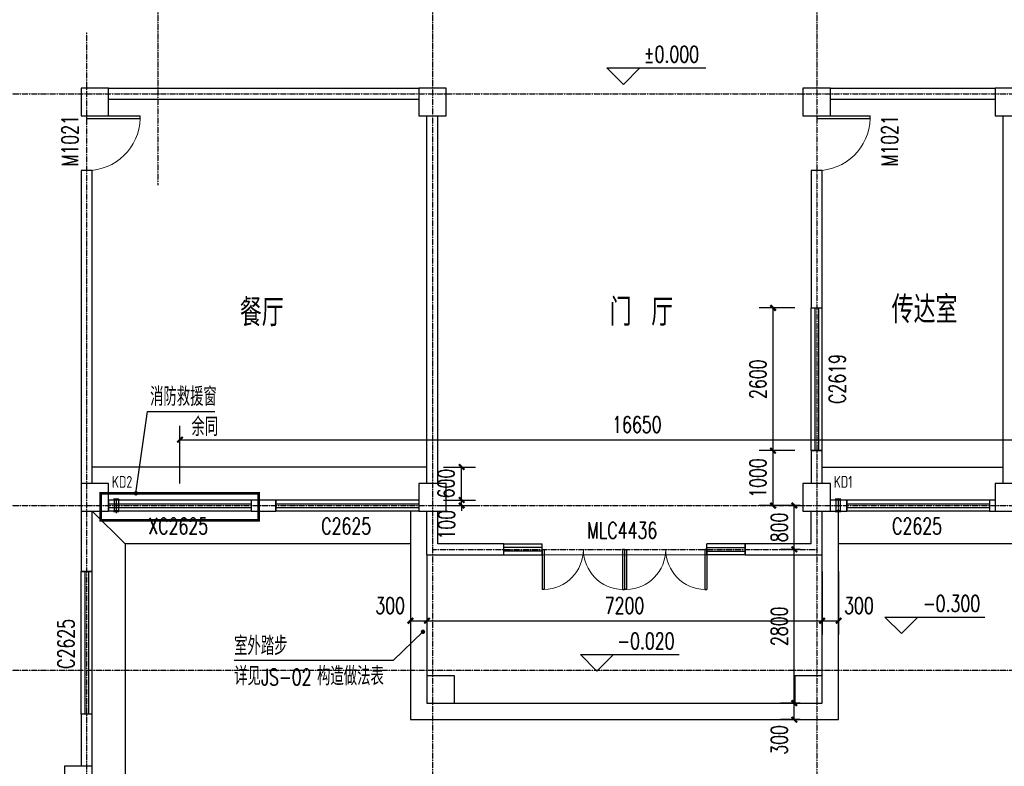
# Model space of a CAD drawing. Header units: inches. Extents: x 224620 to 3435104, y 247406 to 993300.
# Tile 78 of 109: x 284592 to 302528, y 665880 to 679479. Entities that reach past the tile are written whole.
import ezdxf

# ---------------------------------------------------------------- set-up
doc = ezdxf.new("R2010")
doc.units = ezdxf.units.IN
doc.header["$MEASUREMENT"] = 0
doc.linetypes.add('CENTER', pattern=[2, 1.25, -0.25, 0.25, -0.25])
doc.linetypes.add('DASH', pattern=[0.35, 0.25, -0.1])
for name, color, linetype in [('COLUMN', 9, 'Continuous'), ('DIM_ELEV', 3, 'Continuous'), ('DIM_LEAD', 3, 'Continuous'), ('DOTE', 1, 'CENTER'), ('LATRINE', 6, 'Continuous'), ('Mb-text', 7, 'Continuous'), ('PUB_DIM', 3, 'Continuous'), ('PUB_TEXT', 7, 'Continuous'), ('SPACE_ALL', 1, 'Continuous'), ('WALL', 2, 'Continuous'), ('WINDOW', 4, 'Continuous'), ('WINDOW_TEXT', 7, 'Continuous'), ('建筑轮廓', 2, 'Continuous'), ('空调管', 8, 'Continuous'), ('细线', 135, 'Continuous')]:
    doc.layers.add(name, color=color, linetype=linetype)
doc.layers.add('填充', color=251, linetype='Continuous', lineweight=5)
doc.styles.add('_HZTXT', font='txt.shx', dxfattribs={"width": 0.8, "bigfont": 'HZTXT.shx'})
doc.styles.add('_TCH_DIM', font='SIMPLEX', dxfattribs={"bigfont": 'GBCBIG'})
doc.styles.add('_TCH_DIM_T3', font='SIMPLEX', dxfattribs={"width": 0.705882, "bigfont": 'GBCBIG'})
doc.styles.add('_TCH_WINDOW', font='SIMPLEX', dxfattribs={"height": 3.5, "bigfont": 'GBCBIG'})
doc.styles.add('H_HZTXT', font='syszb.shx', dxfattribs={"width": 0.85, "bigfont": 'hztxt.shx'})
doc.dimstyles.new('_TCH_ARCH&&100', dxfattribs={"dimtxt": 297.5, "dimasz": 100, "dimexe": 250, "dimexo": 300, "dimgap": 126.25, "dimtad": 1, "dimdec": 0, "dimzin": 0, "dimdsep": 46, "dimtxsty": '_TCH_DIM_T3', "dimblk": 'ARCHTICK', "dimcen": 0.09, "dimclrt": 7, "dimazin": 2, "dimtfac": 1, "dimtdec": 0, "dimtix": 1, "dimtmove": 2, "dimatfit": 3, "dimfxl": 1, "dimtolj": 1, "dimtzin": 0, "dimarcsym": 0})

# ---------------------------------------------------------------- blocks, each defined once
blk = doc.blocks.new('D')
at = {"layer": 'DOTE', "color": 1}
blk.add_line((1550655, -71238), (1550655, -70967), dxfattribs=at)
at = {"layer": '空调管'}
for p, q in [((1550605, -70989), (1550615, -71004)), ((1550705, -70989), (1550605, -70989)), ((1550615, -71204), (1550615, -71004)), ((1550695, -71004), (1550615, -71004)), ((1550705, -70989), (1550695, -71004)), ((1550695, -71204), (1550695, -71004)), ((1550605, -71219), (1550615, -71204)), ((1550695, -71204), (1550615, -71204)), ((1550705, -71219), (1550695, -71204)), ((1550705, -71219), (1550605, -71219))]:
    blk.add_line(p, q, dxfattribs=at)
blk = doc.blocks.new('SFHDGH')
at = {"layer": '建筑轮廓', "xscale": -1, "rotation": 180}
for p in [(-1517614, -81797), (-1504464, -81797)]:
    blk.add_blockref('D', p, dxfattribs=at)
at = {"layer": 'Mb-text', "style": 'H_HZTXT', "width": 0.85}
for s, p in [('KD2', (32962, -10371)), ('KD1', (46112, -10371))]:
    blk.add_text(s, height=216, rotation=0, dxfattribs=at).set_placement(p)
blk = doc.blocks.new('_ArchTick')
at = {"color": 0, "linetype": 'ByBlock', "const_width": 0.4}
blk.add_lwpolyline([(-0.5, -0.5), (0.5, 0.5)], dxfattribs=at)
blk = doc.blocks.new('*D608')
at = {"layer": 'Defpoints', "color": 0}
for p in [(298315, 674230), (299010, 674230), (299010, 671630)]:
    blk.add_point(p, dxfattribs=at)
at = {"layer": 'PUB_DIM', "color": 0, "lineweight": -2}
for p, q in [((298710, 674230), (298065, 674230)), ((298315, 671630), (298315, 674230)), ((298710, 671630), (298065, 671630))]:
    blk.add_line(p, q, dxfattribs=at)
at = {"layer": 'PUB_DIM', "color": 0, "lineweight": -2, "xscale": 100, "yscale": 100, "zscale": 100}
for p, rotation in [((298315, 674230), 90), ((298315, 671630), 270)]:
    blk.add_blockref('_ArchTick', p, dxfattribs=dict(at, rotation=rotation))
at = {"layer": 'PUB_DIM', "color": 7, "insert": (298040, 672930), "char_height": 297.5, "attachment_point": 5, "rotation": 90, "style": '_TCH_DIM_T3'}
blk.add_mtext('\\A1;2600', dxfattribs=at)
blk = doc.blocks.new('*D609')
at = {"layer": 'Defpoints', "color": 0}
for p in [(298315, 671630), (299010, 671630), (299010, 670630)]:
    blk.add_point(p, dxfattribs=at)
at = {"layer": 'PUB_DIM', "color": 0, "lineweight": -2}
for p, q in [((298710, 671630), (298065, 671630)), ((298315, 670630), (298315, 671630)), ((298710, 670630), (298065, 670630))]:
    blk.add_line(p, q, dxfattribs=at)
at = {"layer": 'PUB_DIM', "color": 0, "lineweight": -2, "xscale": 100, "yscale": 100, "zscale": 100}
for p, rotation in [((298315, 671630), 90), ((298315, 670630), 270)]:
    blk.add_blockref('_ArchTick', p, dxfattribs=dict(at, rotation=rotation))
at = {"layer": 'PUB_DIM', "color": 7, "insert": (298040, 671130), "char_height": 297.5, "attachment_point": 5, "rotation": 90, "style": '_TCH_DIM_T3'}
blk.add_mtext('\\A1;1000', dxfattribs=at)
blk = doc.blocks.new('*D493')
at = {"layer": 'Defpoints', "color": 0}
for p in [(292010, 671330), (292643, 671330), (292010, 670730)]:
    blk.add_point(p, dxfattribs=at)
at = {"layer": 'PUB_DIM', "color": 0, "lineweight": -2}
for p, q in [((292310, 671330), (292893, 671330)), ((292643, 670730), (292643, 671330)), ((292310, 670730), (292893, 670730))]:
    blk.add_line(p, q, dxfattribs=at)
at = {"layer": 'PUB_DIM', "color": 0, "lineweight": -2, "xscale": 100, "yscale": 100, "zscale": 100}
for p, rotation in [((292643, 671330), 90), ((292643, 670730), 270)]:
    blk.add_blockref('_ArchTick', p, dxfattribs=dict(at, rotation=rotation))
at = {"layer": 'PUB_DIM', "color": 7, "insert": (292360, 671030), "char_height": 297.5, "attachment_point": 5, "rotation": 90, "style": '_TCH_DIM_T3'}
blk.add_mtext('\\A1;600', dxfattribs=at)
blk = doc.blocks.new('*D494')
at = {"layer": 'Defpoints', "color": 0}
for p in [(292010, 670730), (292643, 670730), (292010, 670630)]:
    blk.add_point(p, dxfattribs=at)
at = {"layer": 'PUB_DIM', "color": 0, "lineweight": -2}
for p, q in [((292643, 670730), (292643, 670830)), ((292310, 670730), (292893, 670730)), ((292643, 670630), (292643, 670730)), ((292310, 670630), (292893, 670630)), ((292643, 670630), (292643, 670530))]:
    blk.add_line(p, q, dxfattribs=at)
at = {"layer": 'PUB_DIM', "color": 0, "lineweight": -2, "xscale": 100, "yscale": 100, "zscale": 100}
for p, rotation in [((292643, 670730), 270), ((292643, 670630), 90)]:
    blk.add_blockref('_ArchTick', p, dxfattribs=dict(at, rotation=rotation))
at = {"layer": 'PUB_DIM', "color": 7, "insert": (292368, 670280), "char_height": 297.5, "attachment_point": 5, "rotation": 90, "style": '_TCH_DIM_T3'}
blk.add_mtext('\\A1;100', dxfattribs=at)
blk = doc.blocks.new('*D707')
at = {"layer": 'Defpoints', "color": 0}
for p in [(291710, 669730), (292010, 669730), (292010, 668532)]:
    blk.add_point(p, dxfattribs=at)
at = {"layer": 'PUB_DIM', "color": 0, "lineweight": -2}
for p, q in [((291710, 669430), (291710, 668282)), ((292010, 669430), (292010, 668282)), ((291710, 668532), (292010, 668532))]:
    blk.add_line(p, q, dxfattribs=at)
at = {"layer": 'PUB_DIM', "color": 0, "lineweight": -2, "xscale": 100, "yscale": 100, "zscale": 100, "rotation": 180}
blk.add_blockref('_ArchTick', (291710, 668532), dxfattribs=at)
at = {"layer": 'PUB_DIM', "color": 0, "lineweight": -2, "xscale": 100, "yscale": 100, "zscale": 100}
blk.add_blockref('_ArchTick', (292010, 668532), dxfattribs=at)
at = {"layer": 'PUB_DIM', "color": 7, "insert": (291340, 668807), "char_height": 297.5, "attachment_point": 5, "style": '_TCH_DIM_T3'}
blk.add_mtext('\\A1;300', dxfattribs=at)
blk = doc.blocks.new('*D708')
at = {"layer": 'Defpoints', "color": 0}
for p in [(292010, 669730), (299210, 669730), (299210, 668532)]:
    blk.add_point(p, dxfattribs=at)
at = {"layer": 'PUB_DIM', "color": 0, "lineweight": -2}
for p, q in [((292010, 669430), (292010, 668282)), ((299210, 669430), (299210, 668282)), ((292010, 668532), (299210, 668532))]:
    blk.add_line(p, q, dxfattribs=at)
at = {"layer": 'PUB_DIM', "color": 0, "lineweight": -2, "xscale": 100, "yscale": 100, "zscale": 100, "rotation": 180}
blk.add_blockref('_ArchTick', (292010, 668532), dxfattribs=at)
at = {"layer": 'PUB_DIM', "color": 0, "lineweight": -2, "xscale": 100, "yscale": 100, "zscale": 100}
blk.add_blockref('_ArchTick', (299210, 668532), dxfattribs=at)
at = {"layer": 'PUB_DIM', "color": 7, "insert": (295610, 668807), "char_height": 297.5, "attachment_point": 5, "style": '_TCH_DIM_T3'}
blk.add_mtext('\\A1;7200', dxfattribs=at)
blk = doc.blocks.new('*D709')
at = {"layer": 'Defpoints', "color": 0}
for p in [(299210, 669730), (299510, 669730), (299510, 668532)]:
    blk.add_point(p, dxfattribs=at)
at = {"layer": 'PUB_DIM', "color": 0, "lineweight": -2}
for p, q in [((299210, 669430), (299210, 668282)), ((299510, 669430), (299510, 668282)), ((299210, 668532), (299510, 668532))]:
    blk.add_line(p, q, dxfattribs=at)
at = {"layer": 'PUB_DIM', "color": 0, "lineweight": -2, "xscale": 100, "yscale": 100, "zscale": 100, "rotation": 180}
blk.add_blockref('_ArchTick', (299210, 668532), dxfattribs=at)
at = {"layer": 'PUB_DIM', "color": 0, "lineweight": -2, "xscale": 100, "yscale": 100, "zscale": 100}
blk.add_blockref('_ArchTick', (299510, 668532), dxfattribs=at)
at = {"layer": 'PUB_DIM', "color": 7, "insert": (299880, 668807), "char_height": 297.5, "attachment_point": 5, "style": '_TCH_DIM_T3'}
blk.add_mtext('\\A1;300', dxfattribs=at)
blk = doc.blocks.new('*D718')
at = {"layer": 'Defpoints', "color": 0}
for p in [(298703, 667030), (299110, 667030), (299110, 666730)]:
    blk.add_point(p, dxfattribs=at)
at = {"layer": 'PUB_DIM', "color": 0, "lineweight": -2}
for p, q in [((298810, 667030), (298453, 667030)), ((298703, 666730), (298703, 667030)), ((298810, 666730), (298453, 666730))]:
    blk.add_line(p, q, dxfattribs=at)
at = {"layer": 'PUB_DIM', "color": 0, "lineweight": -2, "xscale": 100, "yscale": 100, "zscale": 100}
for p, rotation in [((298703, 667030), 90), ((298703, 666730), 270)]:
    blk.add_blockref('_ArchTick', p, dxfattribs=dict(at, rotation=rotation))
at = {"layer": 'PUB_DIM', "color": 7, "insert": (298428, 666360), "char_height": 297.5, "attachment_point": 5, "rotation": 90, "style": '_TCH_DIM_T3'}
blk.add_mtext('\\A1;300', dxfattribs=at)
blk = doc.blocks.new('*D719')
at = {"layer": 'Defpoints', "color": 0}
for p in [(298703, 669830), (299110, 669830), (299110, 667030)]:
    blk.add_point(p, dxfattribs=at)
at = {"layer": 'PUB_DIM', "color": 0, "lineweight": -2}
for p, q in [((298810, 669830), (298453, 669830)), ((298703, 667030), (298703, 669830)), ((298810, 667030), (298453, 667030))]:
    blk.add_line(p, q, dxfattribs=at)
at = {"layer": 'PUB_DIM', "color": 0, "lineweight": -2, "xscale": 100, "yscale": 100, "zscale": 100}
for p, rotation in [((298703, 669830), 90), ((298703, 667030), 270)]:
    blk.add_blockref('_ArchTick', p, dxfattribs=dict(at, rotation=rotation))
at = {"layer": 'PUB_DIM', "color": 7, "insert": (298428, 668430), "char_height": 297.5, "attachment_point": 5, "rotation": 90, "style": '_TCH_DIM_T3'}
blk.add_mtext('\\A1;2800', dxfattribs=at)
blk = doc.blocks.new('*D720')
at = {"layer": 'Defpoints', "color": 0}
for p in [(298703, 670630), (299110, 670630), (299110, 669830)]:
    blk.add_point(p, dxfattribs=at)
at = {"layer": 'PUB_DIM', "color": 0, "lineweight": -2}
for p, q in [((298810, 670630), (298453, 670630)), ((298703, 669830), (298703, 670630)), ((298810, 669830), (298453, 669830))]:
    blk.add_line(p, q, dxfattribs=at)
at = {"layer": 'PUB_DIM', "color": 0, "lineweight": -2, "xscale": 100, "yscale": 100, "zscale": 100}
for p, rotation in [((298703, 670630), 90), ((298703, 669830), 270)]:
    blk.add_blockref('_ArchTick', p, dxfattribs=dict(at, rotation=rotation))
at = {"layer": 'PUB_DIM', "color": 7, "insert": (298428, 670230), "char_height": 297.5, "attachment_point": 5, "rotation": 90, "style": '_TCH_DIM_T3'}
blk.add_mtext('\\A1;800', dxfattribs=at)
blk = doc.blocks.new('*D777')
at = {"layer": 'Defpoints', "color": 0}
for p in [(304160, 671829), (287510, 670730), (304160, 670730)]:
    blk.add_point(p, dxfattribs=at)
at = {"layer": 'PUB_DIM', "color": 0, "lineweight": -2}
for p, q in [((287510, 671030), (287510, 672079)), ((304160, 671030), (304160, 672079)), ((287510, 671829), (304160, 671829))]:
    blk.add_line(p, q, dxfattribs=at)
at = {"layer": 'PUB_DIM', "color": 0, "lineweight": -2, "xscale": 100, "yscale": 100, "zscale": 100, "rotation": 180}
blk.add_blockref('_ArchTick', (287510, 671829), dxfattribs=at)
at = {"layer": 'PUB_DIM', "color": 0, "lineweight": -2, "xscale": 100, "yscale": 100, "zscale": 100}
blk.add_blockref('_ArchTick', (304160, 671829), dxfattribs=at)
at = {"layer": 'PUB_DIM', "color": 7, "insert": (295835, 672104), "char_height": 297.5, "attachment_point": 5, "style": '_TCH_DIM_T3'}
blk.add_mtext('\\A1;16650', dxfattribs=at)
blk = doc.blocks.new('_FZHK')
blk.add_lwpolyline([(-0.5, -0.5), (0.5, -0.5), (0.5, 0.5), (-0.5, 0.5)], close=True)
blk = doc.blocks.new('$DorLib2D$00000001')
for p, q in [((0.45, 0.975), (0.5, 0.975)), ((0.45, 0), (0.45, 0.975)), ((0.5, 0), (0.5, 0.975)), ((0.5, 0), (0.45, 0))]:
    blk.add_line(p, q)
at = {"lineweight": 13}
blk.add_arc((0.475, 0), 0.975, 91.4693, 180, dxfattribs=at)
blk = doc.blocks.new('$DorLib2D$00000002')
for p, q in [((-0.5, 0), (-0.5, 0.4875)), ((-0.475, 0.4875), (-0.5, 0.4875)), ((-0.475, 0), (-0.475, 0.4875)), ((0.475, 0), (0.475, 0.4875)), ((0.475, 0.4875), (0.5, 0.4875)), ((0.5, 0), (0.5, 0.4875)), ((-0.5, 0), (-0.475, 0)), ((0.5, 0), (0.475, 0))]:
    blk.add_line(p, q)
at = {"lineweight": 13}
for centre, start, end in [((-0.4875, 0), 0, 88.53072), ((0.4875, 0), 91.46928, 180)]:
    blk.add_arc(centre, 0.4875, start, end, dxfattribs=at)
blk = doc.blocks.new('$TCHSYS$WIN2D')
for p, q in [((-0.5, 0.5), (0.5, 0.5)), ((-0.5, 0.5), (-0.5, -0.5)), ((0.5, 0.5), (0.5, -0.5)), ((0.5, 0.1667), (-0.5, 0.1667)), ((0.5, -0.1667), (-0.5, -0.1667)), ((-0.5, -0.5), (0.5, -0.5))]:
    blk.add_line(p, q)

msp = doc.modelspace()

# ---------------------------------------------------------------- linework, layer by layer
at = {"layer": 'DIM_ELEV'}
for p, q in [((295589.5, 678300.8), (295289.5, 678600.8)), ((295289.5, 678600.8), (297089.5, 678600.8)), ((295589.5, 678300.8), (295889.5, 678600.8)), ((300654.1, 668296.8), (300354.1, 668596.8)), ((300354.1, 668596.8), (302174.2, 668596.8)), ((300654.1, 668296.8), (300954.1, 668596.8)), ((295106.5, 667613.3), (294806.5, 667913.3)), ((294806.5, 667913.3), (296606.5, 667913.3)), ((295106.5, 667613.3), (295406.5, 667913.3))]:
    msp.add_line(p, q, dxfattribs=at)
at = {"layer": 'DIM_LEAD'}
for p, q in [((286709.2, 670851.8), (286919.5, 672345)), ((286709.2, 670851.8), (286919.5, 672345)), ((286919.5, 672345), (288147.6, 672345)), ((291938.3, 668330.3), (291397.4, 667804.7)), ((291397.4, 667804.7), (288498, 667804.7))]:
    msp.add_line(p, q, dxfattribs=at)
at = {"layer": 'DIM_LEAD', "const_width": 40}
for points in [[(286706.4, 670832, 1), (286712, 670871.6, 1)], [(286706.4, 670832, 1), (286712, 670871.6, 1)], [(291952.6, 668344.2, 1), (291924, 668316.3, 1)]]:
    msp.add_lwpolyline(points, format="xyb", close=True, dxfattribs=at)
at = {"layer": 'DOTE'}
for p, q in [((287110.4, 689660.1), (287110.4, 676466.3)), ((292110.4, 689660.1), (292110.4, 658460.1)), ((299110.4, 689660.1), (299110.4, 658460.1)), ((285810.4, 679251.8), (285810.4, 658460.1)), ((274077.8, 678129.7), (310068, 678129.7)), ((274077.8, 670629.7), (310068, 670629.7)), ((292110.4, 669829.7), (299110.4, 669829.7)), ((274077.8, 667629.7), (310068, 667629.7))]:
    msp.add_line(p, q, dxfattribs=at)
at = {"layer": 'LATRINE'}
msp.add_line((286510.4, 669929.7), (285910.4, 670529.7), dxfattribs=at)
for points in [[(306810.4, 677829.7), (306810.4, 669929.7), (299510.4, 669929.7)], [(291710.4, 669929.7), (286510.4, 669929.7), (286510.4, 659929.7), (285660.4, 659929.7)]]:
    msp.add_lwpolyline(points, dxfattribs=at)
at = {"layer": 'PUB_DIM'}
for points in [[(291710.4, 670529.7), (291710.4, 666729.7), (299510.4, 666729.7), (299510.4, 670529.7)], [(292010.4, 669729.7), (292010.4, 667029.7), (299210.4, 667029.7), (299210.4, 669729.7)]]:
    msp.add_lwpolyline(points, dxfattribs=at)
at = {"layer": 'SPACE_ALL', "linetype": 'DASH', "const_width": 50}
msp.add_lwpolyline([(286064.7, 670851.6), (288947.2, 670851.6), (288947.2, 670360.4), (286064.7, 670360.4)], close=True, dxfattribs=at)
at = {"layer": 'WALL'}
for p, q in [((286210.4, 678229.7), (291860.4, 678229.7)), ((299360.4, 678229.7), (302360.4, 678229.7)), ((286210.4, 678029.7), (291860.4, 678029.7)), ((299360.4, 678029.7), (302360.4, 678029.7)), ((292010.4, 671029.7), (292010.4, 677729.7)), ((292210.4, 671029.7), (292210.4, 677729.7)), ((302510.4, 671029.7), (302510.4, 677729.7)), ((285910.4, 676729.7), (285710.4, 676729.7)), ((285710.4, 676729.7), (285710.4, 671029.7)), ((285910.4, 671029.7), (285910.4, 676729.7)), ((299210.4, 676729.7), (299010.4, 676729.7)), ((299010.4, 676729.7), (299010.4, 674229.7)), ((299210.4, 674229.7), (299210.4, 676729.7)), ((299010.4, 674229.7), (299210.4, 674229.7)), ((299210.4, 671629.7), (299010.4, 671629.7)), ((299010.4, 671629.7), (299010.4, 671029.7)), ((299210.4, 671029.7), (299210.4, 671629.7)), ((289260.4, 670729.7), (288810.4, 670729.7)), ((288810.4, 670729.7), (288810.4, 670529.7)), ((289260.4, 670529.7), (289260.4, 670729.7)), ((299660.4, 670729.7), (299360.4, 670729.7)), ((299660.4, 670529.7), (299660.4, 670729.7)), ((302360.4, 670729.7), (302260.4, 670729.7)), ((302260.4, 670729.7), (302260.4, 670529.7)), ((285710.4, 670529.7), (285710.4, 669429.7)), ((285910.4, 669429.7), (285910.4, 670529.7)), ((288810.4, 670529.7), (289260.4, 670529.7)), ((292010.4, 669729.7), (292010.4, 670529.7)), ((292210.4, 669929.7), (292210.4, 670529.7)), ((299010.4, 669929.7), (299010.4, 670529.7)), ((299210.4, 669729.7), (299210.4, 670529.7)), ((299360.4, 670529.7), (299660.4, 670529.7)), ((302260.4, 670529.7), (302360.4, 670529.7)), ((293410.4, 669929.7), (292210.4, 669929.7)), ((293410.4, 669729.7), (293410.4, 669929.7)), ((299010.4, 669929.7), (297810.4, 669929.7)), ((297810.4, 669929.7), (297810.4, 669729.7)), ((292010.4, 669729.7), (293410.4, 669729.7)), ((297810.4, 669729.7), (299210.4, 669729.7)), ((285710.4, 669429.7), (285910.4, 669429.7)), ((285910.4, 666829.7), (285710.4, 666829.7)), ((285710.4, 666829.7), (285710.4, 665879.7)), ((285910.4, 665879.7), (285910.4, 666829.7))]:
    msp.add_line(p, q, dxfattribs=at)
at = {"layer": '填充'}
msp.add_line((297110.4, 669729.7), (294110.4, 669729.7), dxfattribs=at)
at = {"layer": '细线'}
for p, q in [((292010.4, 671329.7), (285910.4, 671329.7)), ((299210.4, 671329.7), (302510.4, 671329.7))]:
    msp.add_line(p, q, dxfattribs=at)

# ---------------------------------------------------------------- block references
at = {"layer": 'COLUMN', "xscale": 500, "yscale": 500, "zscale": 500}
for p in [(285960.4, 677979.7), (292110.4, 677979.7), (299110.4, 677979.7), (302610.4, 677979.7), (285960.4, 670779.7), (292110.4, 670779.7), (299110.4, 670779.7), (302610.4, 670779.7), (292260.4, 667279.7), (298960.4, 667279.7), (285660.4, 665629.7)]:
    msp.add_blockref('_FZHK', p, dxfattribs=at)
at = {"layer": 'WALL'}
msp.add_blockref('SFHDGH', (253309, 681323.4), dxfattribs=at)
at = {"layer": 'WINDOW'}
ref = msp.add_blockref('$DorLib2D$00000001', (285810.4, 677229.7), dxfattribs=dict(at, xscale=1000, yscale=-1000, zscale=1000, rotation=90))
ref.add_attrib('A', 'M1021', (285656, 676804.7), dxfattribs={"layer": 'WINDOW_TEXT', "height": 297.5, "rotation": 90, "style": '_TCH_WINDOW', "width": 0.705882})
ref = msp.add_blockref('$DorLib2D$00000001', (299110.4, 677229.7), dxfattribs=dict(at, xscale=1000, yscale=-1000, zscale=1000, rotation=90))
ref.add_attrib('A', 'M1021', (300588.7, 676804.7), dxfattribs={"layer": 'WINDOW_TEXT', "height": 297.5, "rotation": 90, "style": '_TCH_WINDOW', "width": 0.705882})
ref = msp.add_blockref('$TCHSYS$WIN2D', (299110.4, 672929.7), dxfattribs=dict(at, xscale=2600, yscale=200, zscale=2600, rotation=90))
ref.add_attrib('A', 'C2619', (299634.1, 672479.7), dxfattribs={"layer": 'WINDOW_TEXT', "height": 297.5, "rotation": 90, "style": '_TCH_WINDOW', "width": 0.705882})
ref = msp.add_blockref('$TCHSYS$WIN2D', (287510.4, 670629.7), dxfattribs=dict(at, xscale=2600, yscale=-200, zscale=2600, rotation=180))
ref.add_attrib('A', 'XC2625', (286935.4, 670106), dxfattribs={"layer": 'WINDOW_TEXT', "height": 297.5, "style": '_TCH_WINDOW', "width": 0.705882})
ref = msp.add_blockref('$TCHSYS$WIN2D', (290560.4, 670629.7), dxfattribs=dict(at, xscale=2600, yscale=-200, zscale=2600, rotation=180))
ref.add_attrib('A', 'C2625', (290085.4, 670106), dxfattribs={"layer": 'WINDOW_TEXT', "height": 297.5, "style": '_TCH_WINDOW', "width": 0.705882})
ref = msp.add_blockref('$TCHSYS$WIN2D', (300960.4, 670629.7), dxfattribs=dict(at, xscale=2600, yscale=-200, zscale=2600, rotation=180))
ref.add_attrib('A', 'C2625', (300485.4, 670106), dxfattribs={"layer": 'WINDOW_TEXT', "height": 297.5, "style": '_TCH_WINDOW', "width": 0.705882})
ref = msp.add_blockref('$DorLib2D$00000002', (296360.4, 669829.7), dxfattribs=dict(at, xscale=1500, yscale=1500, zscale=1500, rotation=180))
ref.add_attrib('A', 'MLC4436', (294928.1, 670026.4), dxfattribs={"layer": 'WINDOW_TEXT', "height": 297.5, "style": '_TCH_WINDOW', "width": 0.705882})
at = {"layer": 'WINDOW', "rotation": 180}
for name, p, xscale, yscale, zscale in [('$TCHSYS$WIN2D', (293760.4, 669829.7), -700.0000000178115, 200, -700.0000000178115), ('$DorLib2D$00000002', (294860.4, 669829.7), -1500, 1500, -1500), ('$TCHSYS$WIN2D', (297460.4, 669829.7), 700.0000000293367, 200, 700.0000000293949)]:
    msp.add_blockref(name, p, dxfattribs=dict(at, xscale=xscale, yscale=yscale, zscale=zscale))
at = {"layer": 'WINDOW'}
ref = msp.add_blockref('$TCHSYS$WIN2D', (285810.4, 668129.7), dxfattribs=dict(at, xscale=2600, yscale=-200, zscale=2600, rotation=90))
ref.add_attrib('A', 'C2625', (285584.1, 667654.7), dxfattribs={"layer": 'WINDOW_TEXT', "height": 297.5, "rotation": 90, "style": '_TCH_WINDOW', "width": 0.705882})

# ---------------------------------------------------------------- texts
at = {"layer": 'PUB_TEXT'}
for s, height, style, width, p in [('%%P0.000', 297.5, '_TCH_DIM', 0.705882, (295959.5, 678700.9)), ('餐厅', 500, '_HZTXT', 0.8, (288601.4, 673894.1)), ('门 厅', 500, '_HZTXT', 0.8, (295339.6, 673902.8)), ('传达室', 500, '_HZTXT', 0.8, (300475.6, 673946.9)), ('-0.300', 297.5, '_TCH_DIM', 0.705882, (301044.2, 668696.9)), ('-0.020', 297.5, '_TCH_DIM', 0.705882, (295476.5, 668013.4)), ('JS-02', 297.5, '_TCH_DIM', 0.705882, (288989.5, 667354.6))]:
    msp.add_text(s, height=height, dxfattribs=dict(at, style=style, width=width)).set_placement(p)
at = {"layer": 'PUB_TEXT', "style": '_TCH_DIM'}
for s, p in [('消防救援窗', (286967.3, 672445.1)), ('余同', (287719.4, 671894.9)), ('室外踏步', (288498, 667904.8)), ('详见', (288498, 667354.6)), ('构造做法表', (290009.5, 667354.6))]:
    msp.add_text(s, height=337.59, dxfattribs=at).set_placement(p)

# ---------------------------------------------------------------- dimensions: what is measured, and where the dimension line sits
at = {"layer": 'PUB_DIM'}
for p1, p2, distance, picture, middle in [((299010.4, 671629.7), (299010.4, 674229.7), 695.4, '*D608', (298039.9, 672929.7)), ((287510.4, 670729.7), (304160.4, 670729.7), 1099.3, '*D777', (295835.4, 672104.1)), ((299010.4, 670629.7), (299010.4, 671629.7), 695.4, '*D609', (298039.9, 671129.7)), ((299110.4, 669829.7), (299110.4, 670629.7), 406.9, '*D720', (298428.4, 670229.7)), ((299110.4, 667029.7), (299110.4, 669829.7), 406.9, '*D719', (298428.4, 668429.7)), ((292010.4, 669729.7), (299210.4, 669729.7), -1197.3, '*D708', (295610.4, 668807.4))]:
    dim = msp.add_aligned_dim(p1=p1, p2=p2, distance=distance, dimstyle='_TCH_ARCH&&100', dxfattribs=at)
    dim.commit()
    dim.dimension.update_dxf_attribs({"geometry": picture, "text_midpoint": middle})
for base, p1, p2, angle, picture, middle in [((292642.7, 671329.7), (292010.4, 670729.7), (292010.4, 671329.7), 90, '*D493', (292360.4, 671029.7)), ((292642.7, 670729.7), (292010.4, 670629.7), (292010.4, 670729.7), 90, '*D494', (292367.7, 670279.7)), ((292010.4, 668532.4), (291710.4, 669729.7), (292010.4, 669729.7), 0, '*D707', (291340.4, 668807.4)), ((299510.4, 668532.4), (299210.4, 669729.7), (299510.4, 669729.7), 0, '*D709', (299880.4, 668807.4)), ((298703.4, 667029.7), (299110.4, 666729.7), (299110.4, 667029.7), 90, '*D718', (298428.4, 666359.7))]:
    dim = msp.add_linear_dim(base=base, p1=p1, p2=p2, angle=angle, dimstyle='_TCH_ARCH&&100', dxfattribs=at)
    dim.commit()
    dim.dimension.update_dxf_attribs({"geometry": picture, "text_midpoint": middle, "dimtype": 161})

doc.saveas('drawing.dxf')
